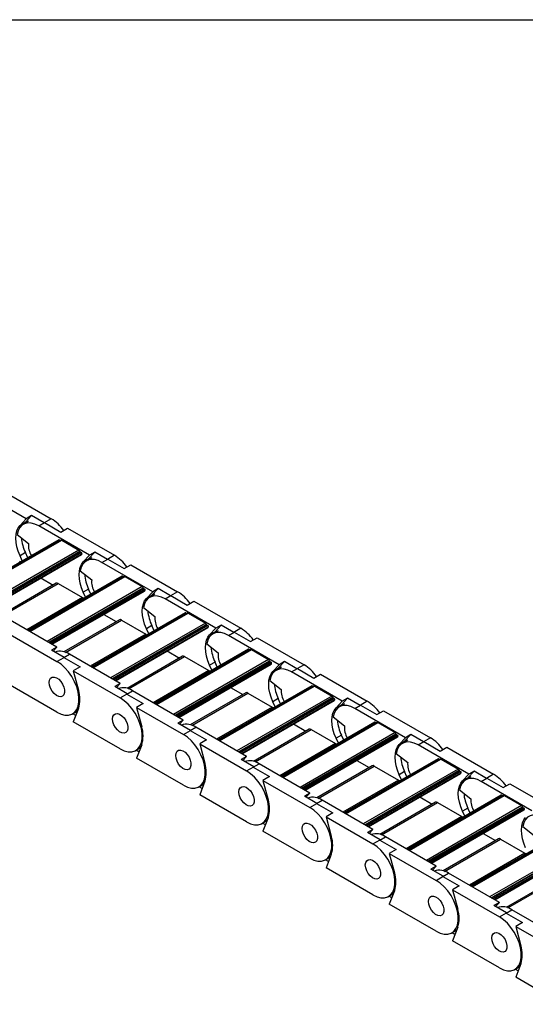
# Model space of a CAD drawing. Header units: millimetres. Extents: x 19 to 819, y 19 to 629.
# Tile 4 of 7: x 644 to 700, y 520 to 629. Entities that reach past the tile are written whole.
import ezdxf

# ---------------------------------------------------------------- set-up
doc = ezdxf.new("R2010")
doc.units = ezdxf.units.MM
doc.header["$LTSCALE"] = 3
doc.layers.add('TEXT', color=140, linetype='Continuous', lineweight=25)

msp = doc.modelspace()

# ---------------------------------------------------------------- linework, layer by layer
for p, q in [((644.936, 573.398), (639.322, 576.639)), ((642.511, 576.39), (647.701, 573.393)), ((644.84, 573.001), (645.53, 573.741)), ((645.53, 573.741), (644.936, 573.398)), ((646.917, 572.94), (645.53, 573.741)), ((644.246, 572.658), (644.936, 573.398)), ((644.246, 572.658), (644.84, 573.001)), ((645.192, 573.111), (644.598, 572.768)), ((644.84, 573.001), (644.704, 572.83)), ((646.323, 572.597), (646.959, 572.965)), ((651.936, 569.356), (646.323, 572.597)), ((647.701, 573.393), (646.917, 572.94)), ((646.959, 572.965), (648.769, 571.92)), ((648.769, 571.92), (649.511, 572.349)), ((649.511, 572.349), (654.702, 569.352)), ((643.92, 571.656), (645.184, 570.669)), ((648.547, 571.071), (638.15, 565.069)), ((638.177, 565.054), (648.592, 571.067)), ((648.793, 571.037), (638.302, 564.981)), ((638.346, 564.956), (648.868, 571.03)), ((648.592, 571.067), (648.718, 570.994)), ((648.868, 571.03), (650.777, 569.928)), ((650.777, 569.928), (640.256, 563.854)), ((640.429, 563.753), (650.878, 569.786)), ((650.919, 569.723), (640.504, 563.71)), ((651.053, 569.646), (640.638, 563.633)), ((651.112, 569.509), (640.785, 563.548)), ((640.816, 563.53), (651.045, 569.435)), ((644.84, 569.643), (644.246, 569.3)), ((644.5, 568.735), (644.246, 569.3)), ((645.094, 569.077), (644.84, 569.643)), ((650.919, 569.723), (651.053, 569.646)), ((651.246, 568.617), (651.936, 569.356)), ((651.84, 568.96), (652.53, 569.699)), ((652.53, 569.699), (651.936, 569.356)), ((653.917, 568.899), (652.53, 569.699)), ((654.702, 569.352), (653.917, 568.899)), ((651.246, 568.617), (651.84, 568.96)), ((652.192, 569.07), (651.598, 568.727)), ((651.84, 568.96), (651.705, 568.788)), ((653.323, 568.556), (653.959, 568.923)), ((658.937, 565.315), (653.323, 568.556)), ((653.959, 568.923), (655.769, 567.879)), ((655.769, 567.879), (656.512, 568.307)), ((656.512, 568.307), (661.702, 565.311)), ((655.548, 567.03), (645.151, 561.028)), ((645.177, 561.012), (655.593, 567.025)), ((655.794, 566.996), (645.303, 560.94)), ((645.347, 560.914), (655.869, 566.989)), ((650.92, 567.615), (652.184, 566.628)), ((655.593, 567.025), (655.719, 566.953)), ((655.869, 566.989), (657.778, 565.886)), ((648.251, 566.245), (642.104, 562.696)), ((642.273, 562.642), (648.476, 566.222)), ((646.543, 566.836), (647.909, 566.047)), ((657.778, 565.886), (647.256, 559.812)), ((648.476, 566.222), (651.17, 564.667)), ((647.429, 559.712), (657.878, 565.744)), ((657.92, 565.682), (647.504, 559.669)), ((658.054, 565.605), (647.638, 559.592)), ((658.112, 565.468), (647.785, 559.507)), ((647.817, 559.489), (658.045, 565.393)), ((651.84, 565.602), (651.246, 565.259)), ((651.5, 564.693), (651.246, 565.259)), ((652.094, 565.036), (651.84, 565.602)), ((657.92, 565.682), (658.054, 565.605)), ((658.247, 564.576), (658.937, 565.315)), ((658.247, 564.576), (658.841, 564.918)), ((659.192, 565.029), (658.598, 564.686)), ((658.841, 564.918), (658.705, 564.747)), ((658.841, 564.918), (659.531, 565.658)), ((659.531, 565.658), (658.937, 565.315)), ((660.917, 564.858), (659.531, 565.658)), ((660.323, 564.515), (660.96, 564.882)), ((661.702, 565.311), (660.917, 564.858)), ((660.96, 564.882), (662.769, 563.837)), ((651.17, 564.667), (645.008, 561.11)), ((665.937, 561.274), (660.323, 564.515)), ((662.769, 563.837), (663.512, 564.266)), ((663.512, 564.266), (668.703, 561.27)), ((662.548, 562.989), (652.151, 556.986)), ((652.177, 556.971), (662.593, 562.984)), ((662.794, 562.955), (652.303, 556.899)), ((652.347, 556.873), (662.869, 562.947)), ((653.543, 562.795), (654.909, 562.006)), ((657.921, 563.574), (659.185, 562.587)), ((662.593, 562.984), (662.719, 562.911)), ((662.869, 562.947), (664.778, 561.845)), ((648.33, 559.192), (642.716, 562.433)), ((655.251, 562.203), (649.104, 558.655)), ((649.274, 558.601), (655.476, 562.181)), ((664.778, 561.845), (654.256, 555.771)), ((654.43, 555.671), (664.879, 561.703)), ((664.92, 561.641), (654.505, 555.628)), ((665.054, 561.563), (654.638, 555.551)), ((655.476, 562.181), (658.17, 560.626)), ((658.841, 561.56), (658.247, 561.218)), ((659.095, 560.995), (658.841, 561.56)), ((664.92, 561.641), (665.054, 561.563)), ((665.841, 560.877), (666.531, 561.617)), ((666.531, 561.617), (665.937, 561.274)), ((667.918, 560.817), (666.531, 561.617)), ((643.147, 560.592), (648.338, 557.596)), ((658.17, 560.626), (652.008, 557.069)), ((665.112, 561.427), (654.786, 555.466)), ((654.817, 555.447), (665.045, 561.352)), ((658.501, 560.652), (658.247, 561.218)), ((665.247, 560.534), (665.937, 561.274)), ((665.247, 560.534), (665.841, 560.877)), ((666.193, 560.987), (665.599, 560.644)), ((665.841, 560.877), (665.705, 560.706)), ((667.324, 560.474), (667.96, 560.841)), ((672.938, 557.233), (667.324, 560.474)), ((668.703, 561.27), (667.918, 560.817)), ((667.96, 560.841), (669.77, 559.796)), ((664.921, 559.533), (666.185, 558.546)), ((669.77, 559.796), (670.512, 560.225)), ((670.512, 560.225), (675.703, 557.228)), ((648.33, 559.192), (647.736, 558.849)), ((649.123, 558.049), (647.736, 558.849)), ((647.914, 558.746), (648.33, 559.192)), ((649.08, 558.024), (649.717, 558.392)), ((655.331, 555.151), (649.717, 558.392)), ((669.548, 558.947), (659.151, 552.945)), ((659.178, 552.93), (669.593, 558.943)), ((669.794, 558.914), (659.304, 552.857)), ((659.347, 552.832), (669.869, 558.906)), ((660.544, 558.753), (661.91, 557.965)), ((669.593, 558.943), (669.719, 558.87)), ((669.869, 558.906), (671.778, 557.804)), ((648.338, 557.596), (649.123, 558.049)), ((649.08, 558.024), (650.89, 556.98)), ((662.251, 558.162), (656.105, 554.614)), ((656.274, 554.559), (662.476, 558.14)), ((671.778, 557.804), (661.257, 551.73)), ((661.43, 551.63), (671.879, 557.662)), ((671.921, 557.599), (661.505, 551.587)), ((672.054, 557.522), (661.639, 551.509)), ((672.113, 557.386), (661.786, 551.424)), ((661.817, 551.406), (672.046, 557.311)), ((662.476, 558.14), (665.171, 556.585)), ((665.841, 557.519), (665.247, 557.176)), ((665.501, 556.611), (665.247, 557.176)), ((666.095, 556.954), (665.841, 557.519)), ((671.921, 557.599), (672.054, 557.522)), ((672.247, 556.493), (672.938, 557.233)), ((672.841, 556.836), (673.532, 557.576)), ((673.532, 557.576), (672.938, 557.233)), ((674.918, 556.775), (673.532, 557.576)), ((675.703, 557.228), (674.918, 556.775)), ((650.89, 556.98), (650.148, 556.551)), ((650.148, 556.551), (655.338, 553.555)), ((650.148, 556.551), (650.72, 554.405)), ((665.171, 556.585), (659.009, 553.028)), ((672.247, 556.493), (672.841, 556.836)), ((673.193, 556.946), (672.599, 556.603)), ((672.841, 556.836), (672.706, 556.665)), ((674.324, 556.432), (674.96, 556.8)), ((679.938, 553.192), (674.324, 556.432)), ((674.96, 556.8), (676.77, 555.755)), ((676.77, 555.755), (677.513, 556.184)), ((677.513, 556.184), (682.703, 553.187)), ((648.338, 551.962), (643.147, 554.958)), ((655.331, 555.151), (654.737, 554.808)), ((654.915, 554.705), (655.331, 555.151)), ((676.549, 554.906), (666.152, 548.904)), ((671.922, 555.491), (673.185, 554.504)), ((656.123, 554.008), (654.737, 554.808)), ((655.338, 553.555), (656.123, 554.008)), ((656.081, 553.983), (656.717, 554.351)), ((656.081, 553.983), (657.89, 552.938)), ((662.331, 551.11), (656.717, 554.351)), ((669.252, 554.121), (663.105, 550.573)), ((663.275, 550.518), (669.477, 554.099)), ((666.178, 548.889), (676.594, 554.902)), ((676.795, 554.872), (666.304, 548.816)), ((666.348, 548.791), (676.87, 554.865)), ((667.544, 554.712), (668.91, 553.924)), ((669.477, 554.099), (672.171, 552.543)), ((676.594, 554.902), (676.72, 554.829)), ((676.87, 554.865), (678.779, 553.763)), ((657.89, 552.938), (657.148, 552.51)), ((678.779, 553.763), (668.257, 547.689)), ((668.43, 547.589), (678.879, 553.621)), ((678.921, 553.558), (668.505, 547.545)), ((679.055, 553.481), (668.639, 547.468)), ((679.113, 553.345), (668.786, 547.383)), ((668.818, 547.365), (679.046, 553.27)), ((672.841, 553.478), (672.247, 553.135)), ((672.501, 552.57), (672.247, 553.135)), ((673.095, 552.913), (672.841, 553.478)), ((678.921, 553.558), (679.055, 553.481)), ((679.248, 552.452), (679.938, 553.192)), ((679.248, 552.452), (679.842, 552.795)), ((680.193, 552.905), (679.599, 552.562)), ((679.842, 552.795), (679.706, 552.624)), ((679.842, 552.795), (680.532, 553.534)), ((680.532, 553.534), (679.938, 553.192)), ((681.918, 552.734), (680.532, 553.534)), ((681.324, 552.391), (681.961, 552.759)), ((682.703, 553.187), (681.918, 552.734)), ((681.961, 552.759), (683.771, 551.714)), ((650.063, 551.791), (650.338, 551.95)), ((650.418, 551.618), (650.091, 551.807)), ((650.72, 552.402), (650.148, 550.917)), ((657.148, 552.51), (662.339, 549.513)), ((657.148, 552.51), (657.72, 550.364)), ((672.171, 552.543), (666.009, 548.986)), ((686.938, 549.15), (681.324, 552.391)), ((683.771, 551.714), (684.513, 552.142)), ((684.513, 552.142), (689.704, 549.146)), ((655.338, 547.92), (650.148, 550.917)), ((662.331, 551.11), (661.737, 550.767)), ((663.123, 549.966), (661.737, 550.767)), ((661.915, 550.664), (662.331, 551.11)), ((683.549, 550.865), (673.152, 544.863)), ((673.178, 544.848), (683.594, 550.86)), ((683.795, 550.831), (673.304, 544.775)), ((673.348, 544.75), (683.87, 550.824)), ((674.544, 550.671), (675.91, 549.882)), ((678.922, 551.45), (680.186, 550.463)), ((683.594, 550.86), (683.72, 550.788)), ((683.87, 550.824), (685.779, 549.722)), ((662.339, 549.513), (663.123, 549.966)), ((663.081, 549.942), (663.717, 550.309)), ((663.081, 549.942), (664.891, 548.897)), ((669.331, 547.069), (663.717, 550.309)), ((676.252, 550.08), (670.106, 546.531)), ((670.275, 546.477), (676.477, 550.057)), ((685.779, 549.722), (675.257, 543.647)), ((675.431, 543.547), (685.88, 549.579)), ((685.921, 549.517), (675.506, 543.504)), ((676.477, 550.057), (679.171, 548.502)), ((685.921, 549.517), (686.055, 549.44)), ((686.842, 548.754), (687.532, 549.493)), ((687.532, 549.493), (686.938, 549.15)), ((688.919, 548.693), (687.532, 549.493)), ((657.72, 548.361), (657.148, 546.876)), ((664.891, 548.897), (664.148, 548.469)), ((664.148, 548.469), (669.339, 545.472)), ((664.148, 548.469), (664.721, 546.322)), ((679.171, 548.502), (673.01, 544.945)), ((686.055, 549.44), (675.639, 543.427)), ((686.113, 549.303), (675.787, 543.342)), ((675.818, 543.324), (686.047, 549.229)), ((679.842, 549.437), (679.248, 549.094)), ((679.502, 548.528), (679.248, 549.094)), ((680.096, 548.871), (679.842, 549.437)), ((686.248, 548.411), (686.938, 549.15)), ((686.248, 548.411), (686.842, 548.754)), ((687.194, 548.864), (686.6, 548.521)), ((686.842, 548.754), (686.707, 548.582)), ((688.325, 548.35), (688.961, 548.717)), ((689.704, 549.146), (688.919, 548.693)), ((688.961, 548.717), (690.771, 547.673)), ((657.063, 547.75), (657.339, 547.909)), ((657.418, 547.577), (657.091, 547.766)), ((685.922, 547.409), (687.186, 546.422)), ((693.939, 545.109), (688.325, 548.35)), ((690.771, 547.673), (691.513, 548.101)), ((691.513, 548.101), (696.704, 545.105)), ((662.339, 543.879), (657.148, 546.876)), ((669.331, 547.069), (668.737, 546.726)), ((670.124, 545.925), (668.737, 546.726)), ((668.915, 546.623), (669.331, 547.069)), ((670.081, 545.901), (670.718, 546.268)), ((676.332, 543.027), (670.718, 546.268)), ((690.549, 546.824), (680.152, 540.822)), ((680.179, 540.806), (690.594, 546.819)), ((690.795, 546.79), (680.305, 540.734)), ((680.349, 540.708), (690.87, 546.782)), ((681.545, 546.63), (682.911, 545.841)), ((690.594, 546.819), (690.72, 546.747)), ((690.87, 546.782), (692.779, 545.68)), ((669.339, 545.472), (670.124, 545.925)), ((670.081, 545.901), (671.891, 544.856)), ((683.253, 546.039), (677.106, 542.49)), ((677.275, 542.436), (683.477, 546.016)), ((692.779, 545.68), (682.258, 539.606)), ((682.431, 539.506), (692.88, 545.538)), ((692.922, 545.476), (682.506, 539.463)), ((693.055, 545.399), (682.64, 539.386)), ((693.114, 545.262), (682.787, 539.301)), ((682.818, 539.283), (693.047, 545.187)), ((683.477, 546.016), (686.172, 544.461)), ((686.842, 545.396), (686.248, 545.053)), ((687.096, 544.83), (686.842, 545.396)), ((692.922, 545.476), (693.055, 545.399)), ((693.249, 544.369), (693.939, 545.109)), ((693.843, 544.712), (694.533, 545.452)), ((694.533, 545.452), (693.939, 545.109)), ((695.919, 544.652), (694.533, 545.452)), ((696.704, 545.105), (695.919, 544.652)), ((664.721, 544.32), (664.148, 542.834)), ((671.891, 544.856), (671.149, 544.427)), ((671.149, 544.427), (676.339, 541.431)), ((671.149, 544.427), (671.721, 542.281)), ((686.172, 544.461), (680.01, 540.904)), ((686.502, 544.487), (686.248, 545.053)), ((693.249, 544.369), (693.843, 544.712)), ((694.194, 544.822), (693.6, 544.48)), ((693.843, 544.712), (693.707, 544.541)), ((695.325, 544.309), (695.961, 544.676)), ((700.939, 541.068), (695.325, 544.309)), ((695.961, 544.676), (697.771, 543.631)), ((697.771, 543.631), (698.514, 544.06)), ((698.514, 544.06), (703.704, 541.064)), ((664.063, 543.708), (664.339, 543.868)), ((664.418, 543.536), (664.091, 543.725)), ((676.332, 543.027), (675.738, 542.684)), ((675.916, 542.582), (676.332, 543.027)), ((692.923, 543.368), (694.187, 542.381)), ((669.339, 539.838), (664.148, 542.834)), ((677.124, 541.884), (675.738, 542.684)), ((676.339, 541.431), (677.124, 541.884)), ((677.082, 541.86), (677.718, 542.227)), ((677.082, 541.86), (678.891, 540.815)), ((683.332, 538.986), (677.718, 542.227)), ((690.253, 541.997), (684.106, 538.449)), ((684.276, 538.395), (690.478, 541.975)), ((697.55, 542.782), (687.153, 536.78)), ((687.179, 536.765), (697.595, 542.778)), ((697.796, 542.749), (687.305, 536.693)), ((687.349, 536.667), (697.871, 542.741)), ((688.545, 542.589), (689.911, 541.8)), ((690.478, 541.975), (693.172, 540.42)), ((697.595, 542.778), (697.721, 542.705)), ((697.871, 542.741), (699.78, 541.639)), ((678.891, 540.815), (678.149, 540.386)), ((699.78, 541.639), (689.258, 535.565)), ((689.431, 535.465), (699.881, 541.497)), ((699.922, 541.435), (689.506, 535.422)), ((700.056, 541.357), (689.64, 535.345)), ((700.114, 541.221), (689.787, 535.259)), ((689.819, 535.241), (700.047, 541.146)), ((693.843, 541.354), (693.249, 541.011)), ((693.502, 540.446), (693.249, 541.011)), ((694.096, 540.789), (693.843, 541.354)), ((699.922, 541.435), (700.056, 541.357)), ((671.064, 539.667), (671.34, 539.826)), ((671.419, 539.494), (671.092, 539.683)), ((671.721, 540.279), (671.149, 538.793)), ((678.149, 540.386), (683.34, 537.39)), ((678.149, 540.386), (678.721, 538.24)), ((693.172, 540.42), (687.01, 536.863)), ((676.339, 535.797), (671.149, 538.793)), ((683.332, 538.986), (682.738, 538.643)), ((684.125, 537.843), (682.738, 538.643)), ((682.916, 538.54), (683.332, 538.986)), ((704.55, 538.741), (694.153, 532.739)), ((694.179, 532.724), (704.595, 538.737)), ((704.796, 538.707), (694.305, 532.651)), ((694.349, 532.626), (704.871, 538.7)), ((699.923, 539.327), (701.187, 538.34)), ((683.34, 537.39), (684.125, 537.843)), ((684.082, 537.818), (684.718, 538.186)), ((684.082, 537.818), (685.892, 536.774)), ((690.332, 534.945), (684.718, 538.186)), ((697.253, 537.956), (691.107, 534.408)), ((691.276, 534.353), (697.478, 537.934)), ((695.546, 538.547), (696.911, 537.759)), ((706.78, 537.598), (696.258, 531.524)), ((697.478, 537.934), (700.172, 536.379)), ((685.892, 536.774), (685.149, 536.345)), ((700.172, 536.379), (694.011, 532.821)), ((696.432, 531.424), (706.881, 537.456)), ((706.922, 537.393), (696.507, 531.38)), ((707.056, 537.316), (696.64, 531.303)), ((707.114, 537.18), (696.788, 531.218)), ((696.819, 531.2), (707.048, 537.105)), ((678.064, 535.626), (678.34, 535.785)), ((678.419, 535.453), (678.092, 535.642)), ((678.721, 536.237), (678.149, 534.752)), ((685.149, 536.345), (690.34, 533.348)), ((685.149, 536.345), (685.722, 534.199)), ((683.34, 531.756), (678.149, 534.752)), ((690.332, 534.945), (689.738, 534.602)), ((691.125, 533.802), (689.738, 534.602)), ((689.917, 534.499), (690.332, 534.945)), ((690.34, 533.348), (691.125, 533.802)), ((691.082, 533.777), (691.719, 534.144)), ((691.082, 533.777), (692.892, 532.732)), ((697.333, 530.904), (691.719, 534.144)), ((704.254, 533.915), (698.107, 530.367)), ((698.276, 530.312), (704.479, 533.893)), ((685.722, 532.196), (685.149, 530.711)), ((692.892, 532.732), (692.15, 532.304)), ((692.15, 532.304), (697.34, 529.307)), ((692.15, 532.304), (692.722, 530.157)), ((685.064, 531.585), (685.34, 531.744)), ((685.42, 531.412), (685.092, 531.601)), ((690.34, 527.714), (685.149, 530.711)), ((697.333, 530.904), (696.739, 530.561)), ((698.125, 529.76), (696.739, 530.561)), ((696.917, 530.458), (697.333, 530.904)), ((698.083, 529.736), (698.719, 530.103)), ((704.333, 526.862), (698.719, 530.103)), ((697.34, 529.307), (698.125, 529.76)), ((698.083, 529.736), (699.893, 528.691)), ((692.065, 527.544), (692.341, 527.703)), ((692.722, 528.155), (692.15, 526.67)), ((699.893, 528.691), (699.15, 528.262)), ((699.15, 528.262), (704.341, 525.266)), ((699.15, 528.262), (699.722, 526.116)), ((692.42, 527.371), (692.093, 527.56)), ((697.34, 523.673), (692.15, 526.67)), ((699.065, 523.502), (699.341, 523.662)), ((699.42, 523.33), (699.093, 523.518)), ((699.722, 524.114), (699.15, 522.628)), ((704.341, 519.632), (699.15, 522.628))]:
    msp.add_line(p, q)
at = {"flags": 128}
for points in [[(644.246, 569.3), (644.049, 569.798), (643.905, 570.296), (643.817, 570.781), (643.788, 571.244), (643.817, 571.672), (643.905, 572.056), (644.049, 572.387), (644.246, 572.658)], [(646.323, 572.597), (645.899, 572.799), (645.488, 572.909), (645.103, 572.924), (644.754, 572.843), (644.454, 572.67), (644.21, 572.408), (644.03, 572.067), (643.92, 571.656)], [(644.169, 568.708), (644.232, 568.665), (644.289, 568.613)], [(651.246, 565.259), (651.049, 565.757), (650.905, 566.254), (650.817, 566.74), (650.788, 567.202), (650.817, 567.631), (650.905, 568.015), (651.049, 568.346), (651.246, 568.617)], [(653.323, 568.556), (652.899, 568.758), (652.489, 568.868), (652.103, 568.883), (651.755, 568.802), (651.454, 568.629), (651.21, 568.367), (651.031, 568.026), (650.92, 567.615)], [(660.323, 564.515), (659.9, 564.717), (659.489, 564.827), (659.104, 564.842), (658.755, 564.761), (658.455, 564.587), (658.211, 564.326), (658.031, 563.985), (657.921, 563.574)], [(651.17, 564.667), (651.232, 564.624), (651.289, 564.571)], [(658.247, 561.218), (658.05, 561.716), (657.906, 562.213), (657.818, 562.699), (657.788, 563.161), (657.818, 563.589), (657.906, 563.974), (658.05, 564.305), (658.247, 564.576)], [(658.17, 560.626), (658.232, 560.583), (658.289, 560.53)], [(665.247, 557.176), (665.05, 557.674), (664.906, 558.172), (664.818, 558.658), (664.789, 559.12), (664.818, 559.548), (664.906, 559.932), (665.05, 560.264), (665.247, 560.534)], [(667.324, 560.474), (666.9, 560.675), (666.489, 560.785), (666.104, 560.8), (665.756, 560.72), (665.455, 560.546), (665.211, 560.285), (665.031, 559.943), (664.921, 559.533)], [(648.338, 551.962), (648.786, 551.751), (649.219, 551.643), (649.622, 551.642), (649.981, 551.748), (650.285, 551.957), (650.522, 552.262), (650.684, 552.653), (650.767, 553.116), (650.767, 553.636), (650.684, 554.195), (650.522, 554.774), (650.285, 555.353), (649.981, 555.912), (649.622, 556.432), (649.219, 556.897), (648.786, 557.289), (648.338, 557.596)], [(665.171, 556.585), (665.233, 556.542), (665.29, 556.489)], [(672.247, 553.135), (672.05, 553.633), (671.906, 554.131), (671.819, 554.616), (671.789, 555.079), (671.819, 555.507), (671.906, 555.891), (672.05, 556.223), (672.247, 556.493)], [(674.324, 556.432), (673.9, 556.634), (673.49, 556.744), (673.104, 556.759), (672.756, 556.679), (672.455, 556.505), (672.211, 556.243), (672.032, 555.902), (671.922, 555.491)], [(647.489, 555.269), (647.527, 555.536), (647.637, 555.735), (647.809, 555.85), (648.028, 555.87), (648.274, 555.792), (648.527, 555.625), (648.762, 555.382), (648.96, 555.086), (649.102, 554.763), (649.177, 554.44), (649.177, 554.148), (649.102, 553.912), (648.96, 553.753), (648.762, 553.685), (648.527, 553.714), (648.274, 553.838), (648.028, 554.046), (647.809, 554.318), (647.637, 554.631), (647.527, 554.958), (647.489, 555.269)], [(647.489, 555.269), (647.527, 555.536), (647.637, 555.735), (647.809, 555.85), (648.028, 555.87), (648.274, 555.792), (648.527, 555.625), (648.762, 555.382), (648.96, 555.086), (649.102, 554.763), (649.177, 554.44), (649.177, 554.148), (649.102, 553.912), (648.96, 553.753), (648.762, 553.685), (648.527, 553.714), (648.274, 553.838), (648.028, 554.046), (647.809, 554.318), (647.637, 554.631), (647.527, 554.958), (647.489, 555.269)], [(655.338, 547.92), (655.786, 547.71), (656.219, 547.602), (656.622, 547.601), (656.982, 547.707), (657.285, 547.916), (657.522, 548.221), (657.685, 548.612), (657.767, 549.075), (657.767, 549.595), (657.685, 550.154), (657.522, 550.733), (657.285, 551.311), (656.982, 551.871), (656.622, 552.391), (656.219, 552.856), (655.786, 553.248), (655.338, 553.555)], [(650.338, 551.95), (650.448, 552.022), (650.643, 552.203)], [(654.49, 551.227), (654.527, 551.494), (654.637, 551.694), (654.809, 551.809), (655.028, 551.829), (655.275, 551.751), (655.527, 551.584), (655.762, 551.341), (655.96, 551.045), (656.103, 550.721), (656.177, 550.399), (656.177, 550.107), (656.103, 549.871), (655.96, 549.712), (655.762, 549.644), (655.527, 549.673), (655.275, 549.797), (655.028, 550.004), (654.809, 550.277), (654.637, 550.59), (654.527, 550.917), (654.49, 551.227)], [(654.49, 551.227), (654.527, 551.494), (654.637, 551.694), (654.809, 551.809), (655.028, 551.829), (655.275, 551.751), (655.527, 551.584), (655.762, 551.341), (655.96, 551.045), (656.103, 550.721), (656.177, 550.399), (656.177, 550.107), (656.103, 549.871), (655.96, 549.712), (655.762, 549.644), (655.527, 549.673), (655.275, 549.797), (655.028, 550.004), (654.809, 550.277), (654.637, 550.59), (654.527, 550.917), (654.49, 551.227)], [(672.171, 552.543), (672.233, 552.501), (672.29, 552.448)], [(679.248, 549.094), (679.051, 549.592), (678.907, 550.09), (678.819, 550.575), (678.789, 551.038), (678.819, 551.466), (678.907, 551.85), (679.051, 552.181), (679.248, 552.452)], [(681.324, 552.391), (680.901, 552.593), (680.49, 552.703), (680.105, 552.718), (679.756, 552.637), (679.456, 552.464), (679.212, 552.202), (679.032, 551.861), (678.922, 551.45)], [(662.339, 543.879), (662.787, 543.668), (663.22, 543.561), (663.623, 543.56), (663.982, 543.666), (664.285, 543.875), (664.522, 544.18), (664.685, 544.571), (664.768, 545.034), (664.768, 545.554), (664.685, 546.113), (664.522, 546.691), (664.285, 547.27), (663.982, 547.829), (663.623, 548.35), (663.22, 548.814), (662.787, 549.207), (662.339, 549.513)], [(679.171, 548.502), (679.233, 548.459), (679.291, 548.407)], [(686.248, 545.053), (686.051, 545.551), (685.907, 546.048), (685.819, 546.534), (685.79, 546.996), (685.819, 547.425), (685.907, 547.809), (686.051, 548.14), (686.248, 548.411)], [(688.325, 548.35), (687.901, 548.552), (687.49, 548.662), (687.105, 548.677), (686.757, 548.596), (686.456, 548.422), (686.212, 548.161), (686.032, 547.82), (685.922, 547.409)], [(657.339, 547.909), (657.449, 547.981), (657.644, 548.162)], [(661.49, 547.186), (661.528, 547.453), (661.637, 547.653), (661.809, 547.768), (662.029, 547.787), (662.275, 547.71), (662.527, 547.543), (662.763, 547.3), (662.961, 547.004), (663.103, 546.68), (663.178, 546.358), (663.178, 546.066), (663.103, 545.83), (662.961, 545.671), (662.763, 545.603), (662.527, 545.632), (662.275, 545.756), (662.029, 545.963), (661.809, 546.236), (661.637, 546.549), (661.528, 546.876), (661.49, 547.186)], [(661.49, 547.186), (661.528, 547.453), (661.637, 547.653), (661.809, 547.768), (662.029, 547.787), (662.275, 547.71), (662.527, 547.543), (662.763, 547.3), (662.961, 547.004), (663.103, 546.68), (663.178, 546.358), (663.178, 546.066), (663.103, 545.83), (662.961, 545.671), (662.763, 545.603), (662.527, 545.632), (662.275, 545.756), (662.029, 545.963), (661.809, 546.236), (661.637, 546.549), (661.528, 546.876), (661.49, 547.186)], [(669.339, 539.838), (669.787, 539.627), (670.22, 539.519), (670.623, 539.519), (670.982, 539.624), (671.286, 539.834), (671.523, 540.139), (671.685, 540.53), (671.768, 540.993), (671.768, 541.513), (671.685, 542.071), (671.523, 542.65), (671.286, 543.229), (670.982, 543.788), (670.623, 544.309), (670.22, 544.773), (669.787, 545.165), (669.339, 545.472)], [(664.339, 543.868), (664.449, 543.94), (664.644, 544.121)], [(686.172, 544.461), (686.234, 544.418), (686.291, 544.365)], [(693.249, 541.011), (693.052, 541.509), (692.907, 542.007), (692.82, 542.493), (692.79, 542.955), (692.82, 543.383), (692.907, 543.768), (693.052, 544.099), (693.249, 544.369)], [(695.325, 544.309), (694.901, 544.51), (694.491, 544.621), (694.105, 544.635), (693.757, 544.555), (693.456, 544.381), (693.212, 544.12), (693.033, 543.779), (692.923, 543.368)], [(668.49, 543.145), (668.528, 543.412), (668.638, 543.612), (668.81, 543.727), (669.029, 543.746), (669.275, 543.669), (669.528, 543.501), (669.763, 543.259), (669.961, 542.962), (670.103, 542.639), (670.178, 542.317), (670.178, 542.025), (670.103, 541.789), (669.961, 541.63), (669.763, 541.562), (669.528, 541.591), (669.275, 541.715), (669.029, 541.922), (668.81, 542.194), (668.638, 542.508), (668.528, 542.834), (668.49, 543.145)], [(668.49, 543.145), (668.528, 543.412), (668.638, 543.612), (668.81, 543.727), (669.029, 543.746), (669.275, 543.669), (669.528, 543.501), (669.763, 543.259), (669.961, 542.962), (670.103, 542.639), (670.178, 542.317), (670.178, 542.025), (670.103, 541.789), (669.961, 541.63), (669.763, 541.562), (669.528, 541.591), (669.275, 541.715), (669.029, 541.922), (668.81, 542.194), (668.638, 542.508), (668.528, 542.834), (668.49, 543.145)], [(676.339, 535.797), (676.788, 535.586), (677.221, 535.478), (677.623, 535.477), (677.983, 535.583), (678.286, 535.792), (678.523, 536.098), (678.686, 536.488), (678.768, 536.952), (678.768, 537.471), (678.686, 538.03), (678.523, 538.609), (678.286, 539.188), (677.983, 539.747), (677.623, 540.268), (677.221, 540.732), (676.788, 541.124), (676.339, 541.431)], [(671.34, 539.826), (671.449, 539.898), (671.644, 540.08)], [(675.491, 539.104), (675.528, 539.371), (675.638, 539.571), (675.81, 539.685), (676.029, 539.705), (676.276, 539.628), (676.528, 539.46), (676.764, 539.217), (676.961, 538.921), (677.104, 538.598), (677.178, 538.276), (677.178, 537.983), (677.104, 537.747), (676.961, 537.588), (676.764, 537.52), (676.528, 537.55), (676.276, 537.673), (676.029, 537.881), (675.81, 538.153), (675.638, 538.467), (675.528, 538.793), (675.491, 539.104)], [(675.491, 539.104), (675.528, 539.371), (675.638, 539.571), (675.81, 539.685), (676.029, 539.705), (676.276, 539.628), (676.528, 539.46), (676.764, 539.217), (676.961, 538.921), (677.104, 538.598), (677.178, 538.276), (677.178, 537.983), (677.104, 537.747), (676.961, 537.588), (676.764, 537.52), (676.528, 537.55), (676.276, 537.673), (676.029, 537.881), (675.81, 538.153), (675.638, 538.467), (675.528, 538.793), (675.491, 539.104)], [(693.172, 540.42), (693.234, 540.377), (693.291, 540.324)], [(700.249, 536.97), (700.052, 537.468), (699.908, 537.966), (699.82, 538.452), (699.79, 538.914), (699.82, 539.342), (699.908, 539.726), (700.052, 540.058), (700.249, 540.328)], [(702.325, 540.268), (701.902, 540.469), (701.491, 540.579), (701.106, 540.594), (700.757, 540.514), (700.457, 540.34), (700.213, 540.079), (700.033, 539.737), (699.923, 539.327)], [(683.34, 531.756), (683.788, 531.545), (684.221, 531.437), (684.624, 531.436), (684.983, 531.542), (685.286, 531.751), (685.523, 532.056), (685.686, 532.447), (685.769, 532.91), (685.769, 533.43), (685.686, 533.989), (685.523, 534.568), (685.286, 535.146), (684.983, 535.706), (684.624, 536.226), (684.221, 536.691), (683.788, 537.083), (683.34, 537.39)], [(700.172, 536.379), (700.234, 536.336), (700.292, 536.283)], [(678.34, 535.785), (678.45, 535.857), (678.645, 536.038)], [(682.491, 535.062), (682.529, 535.33), (682.639, 535.529), (682.811, 535.644), (683.03, 535.664), (683.276, 535.586), (683.528, 535.419), (683.764, 535.176), (683.962, 534.88), (684.104, 534.556), (684.179, 534.234), (684.179, 533.942), (684.104, 533.706), (683.962, 533.547), (683.764, 533.479), (683.528, 533.508), (683.276, 533.632), (683.03, 533.839), (682.811, 534.112), (682.639, 534.425), (682.529, 534.752), (682.491, 535.062)], [(682.491, 535.062), (682.529, 535.33), (682.639, 535.529), (682.811, 535.644), (683.03, 535.664), (683.276, 535.586), (683.528, 535.419), (683.764, 535.176), (683.962, 534.88), (684.104, 534.556), (684.179, 534.234), (684.179, 533.942), (684.104, 533.706), (683.962, 533.547), (683.764, 533.479), (683.528, 533.508), (683.276, 533.632), (683.03, 533.839), (682.811, 534.112), (682.639, 534.425), (682.529, 534.752), (682.491, 535.062)], [(690.34, 527.714), (690.788, 527.504), (691.221, 527.396), (691.624, 527.395), (691.983, 527.501), (692.287, 527.71), (692.524, 528.015), (692.686, 528.406), (692.769, 528.869), (692.769, 529.389), (692.686, 529.948), (692.524, 530.526), (692.287, 531.105), (691.983, 531.664), (691.624, 532.185), (691.221, 532.649), (690.788, 533.042), (690.34, 533.348)], [(685.34, 531.744), (685.45, 531.816), (685.645, 531.997)], [(689.491, 531.021), (689.529, 531.288), (689.639, 531.488), (689.811, 531.603), (690.03, 531.622), (690.277, 531.545), (690.529, 531.378), (690.764, 531.135), (690.962, 530.839), (691.104, 530.515), (691.179, 530.193), (691.179, 529.901), (691.104, 529.665), (690.962, 529.506), (690.764, 529.438), (690.529, 529.467), (690.277, 529.591), (690.03, 529.798), (689.811, 530.071), (689.639, 530.384), (689.529, 530.711), (689.491, 531.021)], [(689.491, 531.021), (689.529, 531.288), (689.639, 531.488), (689.811, 531.603), (690.03, 531.622), (690.277, 531.545), (690.529, 531.378), (690.764, 531.135), (690.962, 530.839), (691.104, 530.515), (691.179, 530.193), (691.179, 529.901), (691.104, 529.665), (690.962, 529.506), (690.764, 529.438), (690.529, 529.467), (690.277, 529.591), (690.03, 529.798), (689.811, 530.071), (689.639, 530.384), (689.529, 530.711), (689.491, 531.021)], [(697.34, 523.673), (697.789, 523.462), (698.222, 523.355), (698.625, 523.354), (698.984, 523.46), (699.287, 523.669), (699.524, 523.974), (699.687, 524.365), (699.769, 524.828), (699.769, 525.348), (699.687, 525.907), (699.524, 526.485), (699.287, 527.064), (698.984, 527.623), (698.625, 528.144), (698.222, 528.608), (697.789, 529.001), (697.34, 529.307)], [(692.341, 527.703), (692.45, 527.775), (692.645, 527.956)], [(696.492, 526.98), (696.529, 527.247), (696.639, 527.447), (696.811, 527.562), (697.03, 527.581), (697.277, 527.504), (697.529, 527.336), (697.765, 527.094), (697.962, 526.798), (698.105, 526.474), (698.179, 526.152), (698.179, 525.86), (698.105, 525.624), (697.962, 525.465), (697.765, 525.397), (697.529, 525.426), (697.277, 525.55), (697.03, 525.757), (696.811, 526.03), (696.639, 526.343), (696.529, 526.669), (696.492, 526.98)], [(696.492, 526.98), (696.529, 527.247), (696.639, 527.447), (696.811, 527.562), (697.03, 527.581), (697.277, 527.504), (697.529, 527.336), (697.765, 527.094), (697.962, 526.798), (698.105, 526.474), (698.179, 526.152), (698.179, 525.86), (698.105, 525.624), (697.962, 525.465), (697.765, 525.397), (697.529, 525.426), (697.277, 525.55), (697.03, 525.757), (696.811, 526.03), (696.639, 526.343), (696.529, 526.669), (696.492, 526.98)], [(699.341, 523.662), (699.451, 523.734), (699.646, 523.915)]]:
    msp.add_lwpolyline(points, dxfattribs=at)
for centre, radius, start, end in [((645.215, 569.352), 4.745, 35.40882, 58.39982), ((649.397, 571.761), 5.025, 185.42247, 204.9296), ((647.363, 570.465), 2.189, 174.64923, 211.7582), ((648.566, 571.032), 0.0435, 52.99098, 115.69856), ((648.824, 570.97), 0.0737, 53.57906, 115.11048), ((650.65, 569.73), 0.235, 13.5615, 57.08689), ((650.971, 569.802), 0.094, 190.06348, 237.07143), ((650.96, 569.578), 0.167, 300.7196, 335.6865), ((650.991, 569.539), 0.124, 346.40708, 59.8967), ((652.215, 565.31), 4.745, 35.40882, 58.39982), ((656.397, 567.72), 5.025, 185.42247, 204.9296), ((655.566, 566.991), 0.0435, 52.99098, 115.69856), ((655.825, 566.929), 0.0737, 53.57906, 115.11048), ((648.344, 566.038), 0.226, 54.38242, 114.30712), ((654.364, 566.424), 2.189, 174.64923, 211.7582), ((657.65, 565.689), 0.235, 13.5615, 57.08689), ((657.971, 565.761), 0.094, 190.06348, 237.07143), ((657.96, 565.537), 0.167, 300.7196, 335.6865), ((657.991, 565.497), 0.124, 346.40708, 59.8967), ((659.216, 561.269), 4.745, 35.40882, 58.39982), ((663.397, 563.678), 5.025, 185.42247, 204.9296), ((661.364, 562.383), 2.189, 174.64923, 211.7582), ((662.567, 562.949), 0.0435, 52.99098, 115.69856), ((662.825, 562.888), 0.0737, 53.57906, 115.11048), ((655.344, 561.997), 0.226, 54.38242, 114.30712), ((664.65, 561.648), 0.235, 13.5615, 57.08689), ((664.971, 561.72), 0.094, 190.06348, 237.07143), ((664.992, 561.456), 0.124, 346.40708, 59.8967), ((664.96, 561.496), 0.167, 300.7196, 335.6865), ((666.216, 557.228), 4.745, 35.40882, 58.39982), ((648.694, 556.98), 1.744, 54.07185, 109.15823), ((662.345, 557.956), 0.226, 54.38242, 114.30712), ((670.398, 559.637), 5.025, 185.42247, 204.9296), ((668.364, 558.342), 2.189, 174.64923, 211.7582), ((669.567, 558.908), 0.0435, 52.99098, 115.69856), ((669.825, 558.847), 0.0737, 53.57906, 115.11048), ((671.651, 557.607), 0.235, 13.5615, 57.08689), ((671.972, 557.678), 0.094, 190.06348, 237.07143), ((671.961, 557.454), 0.167, 300.7196, 335.6865), ((671.992, 557.415), 0.124, 346.40708, 59.8967), ((673.216, 553.187), 4.745, 35.40882, 58.39982), ((677.398, 555.596), 5.025, 185.42247, 204.9296), ((676.568, 554.867), 0.0435, 52.99098, 115.69856), ((647.543, 553.404), 3.331, 342.50572, 17.49428), ((655.694, 552.939), 1.744, 54.07185, 109.15823), ((669.345, 553.915), 0.226, 54.38242, 114.30712), ((675.365, 554.3), 2.189, 174.64923, 211.7582), ((676.826, 554.806), 0.0737, 53.57906, 115.11048), ((678.651, 553.566), 0.235, 13.5615, 57.08689), ((678.972, 553.637), 0.094, 190.06348, 237.07143), ((678.961, 553.413), 0.167, 300.7196, 335.6865), ((678.992, 553.374), 0.124, 346.40708, 59.8967), ((680.217, 549.146), 4.745, 35.40882, 58.39982), ((662.694, 548.897), 1.744, 54.07185, 109.15823), ((684.399, 551.555), 5.025, 185.42247, 204.9296), ((683.568, 550.826), 0.0435, 52.99098, 115.69856), ((683.826, 550.764), 0.0737, 53.57906, 115.11048), ((654.544, 549.362), 3.331, 342.50572, 17.49428), ((676.345, 549.873), 0.226, 54.38242, 114.30712), ((682.365, 550.259), 2.189, 174.64923, 211.7582), ((685.652, 549.524), 0.235, 13.5615, 57.08689), ((685.972, 549.596), 0.094, 190.06348, 237.07143), ((685.961, 549.372), 0.167, 300.7196, 335.6865), ((685.993, 549.332), 0.124, 346.40708, 59.8967), ((687.217, 545.104), 4.745, 35.40882, 58.39982), ((661.544, 545.321), 3.331, 342.50572, 17.49428), ((669.695, 544.856), 1.744, 54.07185, 109.15823), ((691.399, 547.514), 5.025, 185.42247, 204.9296), ((689.366, 546.218), 2.189, 174.64923, 211.7582), ((690.568, 546.785), 0.0435, 52.99098, 115.69856), ((690.827, 546.723), 0.0737, 53.57906, 115.11048), ((683.346, 545.832), 0.226, 54.38242, 114.30712), ((692.652, 545.483), 0.235, 13.5615, 57.08689), ((692.973, 545.555), 0.094, 190.06348, 237.07143), ((692.962, 545.331), 0.167, 300.7196, 335.6865), ((692.993, 545.291), 0.124, 346.40708, 59.8967), ((694.217, 541.063), 4.745, 35.40882, 58.39982), ((698.399, 543.472), 5.025, 185.42247, 204.9296), ((668.545, 541.28), 3.331, 342.50572, 17.49428), ((676.695, 540.815), 1.744, 54.07185, 109.15823), ((690.346, 541.791), 0.226, 54.38242, 114.30712), ((696.366, 542.177), 2.189, 174.64923, 211.7582), ((697.569, 542.743), 0.0435, 52.99098, 115.69856), ((697.827, 542.682), 0.0737, 53.57906, 115.11048), ((699.652, 541.442), 0.235, 13.5615, 57.08689), ((699.973, 541.513), 0.094, 190.06348, 237.07143), ((699.962, 541.29), 0.167, 300.7196, 335.6865), ((699.993, 541.25), 0.124, 346.40708, 59.8967), ((675.545, 537.239), 3.331, 342.50572, 17.49428), ((683.695, 536.774), 1.744, 54.07185, 109.15823), ((697.346, 537.75), 0.226, 54.38242, 114.30712), ((682.545, 533.197), 3.331, 342.50572, 17.49428), ((690.696, 532.733), 1.744, 54.07185, 109.15823), ((689.546, 529.156), 3.331, 342.50572, 17.49428), ((697.696, 528.691), 1.744, 54.07185, 109.15823), ((696.546, 525.115), 3.331, 342.50572, 17.49428)]:
    msp.add_arc(centre, radius, start, end)
at = {"layer": 'TEXT'}
msp.add_line((19.05, 628.65), (819.15, 628.65), dxfattribs=at)

doc.saveas('drawing.dxf')
